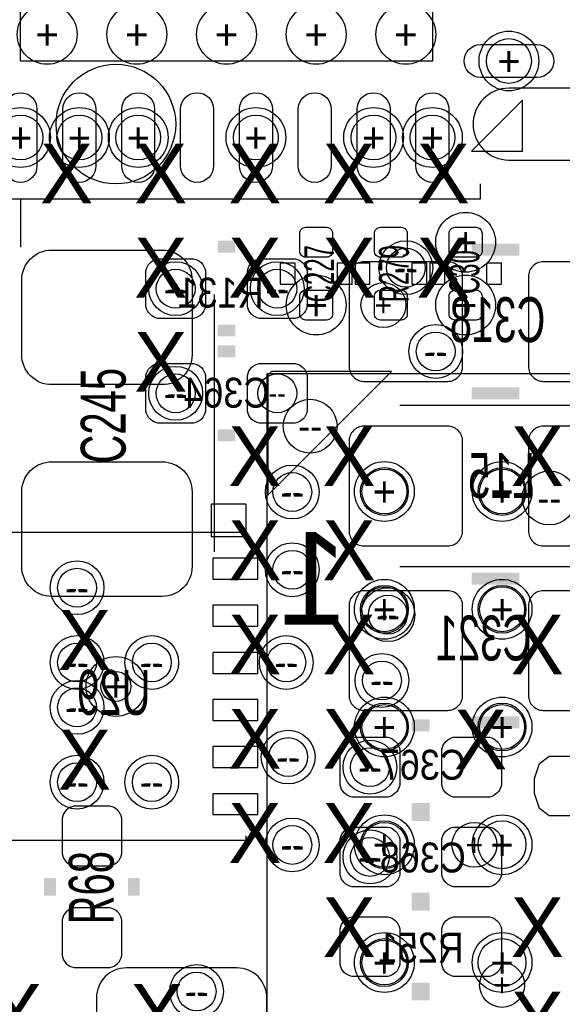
# Model space of a CAD drawing. Extents: x -22 to 398, y -34 to 263.
# Tile 29 of 48: x 21 to 26, y 39 to 47. Entities that reach past the tile are written whole.
import ezdxf
from ezdxf.enums import TextEntityAlignment as Align

# ---------------------------------------------------------------- set-up
doc = ezdxf.new("R2010")
doc.units = 0
for name, color, linetype in [('ASSY_BOT', 211, 'CONTINUOUS'), ('ASSY_TOP', 80, 'CONTINUOUS'), ('BOT', 153, 'CONTINUOUS'), ('DRILL', 254, 'CONTINUOUS'), ('SILK_BOT', 120, 'CONTINUOUS'), ('SILK_TOP', 211, 'CONTINUOUS'), ('TOP', 5, 'CONTINUOUS')]:
    doc.layers.add(name, color=color, linetype=linetype)

# ---------------------------------------------------------------- blocks, each defined once
blk = doc.blocks.new('FIGURE_CIRCLE')
blk.add_circle((0, 0), 0.5)
blk = doc.blocks.new('FIGURE_OBLONG')
blk.add_lwpolyline([(-0.5, -0.125), (-0.5, 0.125), (-0.416, 0.375), (-0.25, 0.5), (0.25, 0.5), (0.416, 0.375), (0.5, 0.125), (0.5, -0.125), (0.416, -0.375), (0.25, -0.5), (-0.25, -0.5), (-0.416, -0.375)], close=True)

msp = doc.modelspace()

# ---------------------------------------------------------------- linework, layer by layer
at = {"layer": 'BOT'}
for points in [[(26.244804, 46.74362), (25.330404, 46.74362, 1), (25.330404, 46.13402), (26.244804, 46.13402, 1)], [(22.345904, 45.29582), (22.650704, 45.29582, -0.294587), (22.752304, 45.19422), (22.752304, 44.88942, -0.294587), (22.650704, 44.78782), (22.345904, 44.78782, -0.294587), (22.244304, 44.88942), (22.244304, 45.19422, -0.294587)], [(23.209504, 45.29582), (23.514304, 45.29582, -0.294587), (23.615904, 45.19422), (23.615904, 44.88942, -0.294587), (23.514304, 44.78782), (23.209504, 44.78782, -0.294587), (23.107904, 44.88942), (23.107904, 45.19422, -0.294587)], [(24.936704, 44.38142), (24.936704, 45.14342, 0.414214), (24.809704, 45.27042), (24.098504, 45.27042, 0.414214), (23.971504, 45.14342), (23.971504, 44.38142, 0.414214), (24.098504, 44.25442), (24.809704, 44.25442, 0.414214)], [(26.460704, 44.38142), (26.460704, 45.14342, 0.414214), (26.333704, 45.27042), (25.622504, 45.27042, 0.414214), (25.495504, 45.14342), (25.495504, 44.38142, 0.414214), (25.622504, 44.25442), (26.333704, 44.25442, 0.414214)], [(22.650704, 43.89882), (22.345904, 43.89882, -0.294587), (22.244304, 44.00042), (22.244304, 44.30522, -0.294587), (22.345904, 44.40682), (22.650704, 44.40682, -0.294587), (22.752304, 44.30522), (22.752304, 44.00042, -0.294587)], [(23.514304, 43.89882), (23.209504, 43.89882, -0.294587), (23.107904, 44.00042), (23.107904, 44.30522, -0.294587), (23.209504, 44.40682), (23.514304, 44.40682, -0.294587), (23.615904, 44.30522), (23.615904, 44.00042, -0.294587)], [(24.936704, 42.98442), (24.936704, 43.74642, 0.414214), (24.809704, 43.87342), (24.098504, 43.87342, 0.414214), (23.971504, 43.74642), (23.971504, 42.98442, 0.414214), (24.098504, 42.85742), (24.809704, 42.85742, 0.414214)], [(26.460704, 42.98442), (26.460704, 43.74642, 0.414214), (26.333704, 43.87342), (25.622504, 43.87342, 0.414214), (25.495504, 43.74642), (25.495504, 42.98442, 0.414214), (25.622504, 42.85742), (26.333704, 42.85742, 0.414214)], [(23.971504, 42.34942), (23.971504, 41.58742, 0.414214), (24.098504, 41.46042), (24.809704, 41.46042, 0.414214), (24.936704, 41.58742), (24.936704, 42.34942, 0.414214), (24.809704, 42.47642), (24.098504, 42.47642, 0.414214)], [(25.495504, 42.34942), (25.495504, 41.58742, 0.414214), (25.622504, 41.46042), (26.333704, 41.46042, 0.414214), (26.460704, 41.58742), (26.460704, 42.34942, 0.414214), (26.333704, 42.47642), (25.622504, 42.47642, 0.414214)], [(24.301704, 40.72382), (23.996904, 40.72382, -0.294587), (23.895304, 40.82542), (23.895304, 41.13022, -0.294587), (23.996904, 41.23182), (24.301704, 41.23182, -0.294587), (24.403304, 41.13022), (24.403304, 40.82542, -0.294587)], [(25.165304, 40.72382), (24.860504, 40.72382, -0.294587), (24.758904, 40.82542), (24.758904, 41.13022, -0.294587), (24.860504, 41.23182), (25.165304, 41.23182, -0.294587), (25.266904, 41.13022), (25.266904, 40.82542, -0.294587)], [(24.301704, 39.96182), (23.996904, 39.96182, -0.294587), (23.895304, 40.06342), (23.895304, 40.36822, -0.294587), (23.996904, 40.46982), (24.301704, 40.46982, -0.294587), (24.403304, 40.36822), (24.403304, 40.06342, -0.294587)], [(25.165304, 39.96182), (24.860504, 39.96182, -0.294587), (24.758904, 40.06342), (24.758904, 40.36822, -0.294587), (24.860504, 40.46982), (25.165304, 40.46982, -0.294587), (25.266904, 40.36822), (25.266904, 40.06342, -0.294587)], [(24.301704, 39.19982), (23.996904, 39.19982, -0.294587), (23.895304, 39.30142), (23.895304, 39.60622, -0.294587), (23.996904, 39.70782), (24.301704, 39.70782, -0.294587), (24.403304, 39.60622), (24.403304, 39.30142, -0.294587)], [(25.165304, 39.19982), (24.860504, 39.19982, -0.294587), (24.758904, 39.30142), (24.758904, 39.60622, -0.294587), (24.860504, 39.70782), (25.165304, 39.70782, -0.294587), (25.266904, 39.60622), (25.266904, 39.30142, -0.294587)], [(22.079204, 38.13048), (23.019004, 38.13048, 0.414214), (23.273004, 38.38448), (23.273004, 39.01948, 0.414214), (23.019004, 39.27348), (22.079204, 39.27348, 0.414214), (21.825204, 39.01948), (21.825204, 38.38448, 0.414214)]]:
    msp.add_lwpolyline(points, format="xyb", close=True, dxfattribs=at)
for points in [[(23.196296, 42.574718), (23.196296, 42.752518), (22.815296, 42.752518), (22.815296, 42.574718)], [(23.196296, 42.174668), (23.196296, 42.352468), (22.815296, 42.352468), (22.815296, 42.174668)], [(23.196296, 41.774618), (23.196296, 41.952418), (22.815296, 41.952418), (22.815296, 41.774618)], [(23.196296, 41.374822), (23.196296, 41.552622), (22.815296, 41.552622), (22.815296, 41.374822)], [(23.196296, 40.974772), (23.196296, 41.152572), (22.815296, 41.152572), (22.815296, 40.974772)], [(23.196296, 40.574722), (23.196296, 40.752522), (22.815296, 40.752522), (22.815296, 40.574722)]]:
    msp.add_lwpolyline(points, close=True, dxfattribs=at)
msp.add_circle((21.990304, 41.66362), 0.127, dxfattribs=at)
at = {"layer": 'SILK_BOT'}
msp.add_lwpolyline([(22.498304, 46.43882, -1), (21.482304, 46.43882, -1), (22.498304, 46.43882)], format="xyb", dxfattribs=at)
for points in [[(21.025104, 45.93082), (21.025104, 45.80382), (25.089104, 45.80382), (25.089104, 45.93082)], [(24.403304, 44.05122), (26.028904, 44.05122)], [(23.095204, 42.93362), (23.095204, 42.97172), (20.885404, 42.97172), (20.885404, 42.93362)], [(26.028904, 42.67962), (24.403304, 42.67962)], [(23.095204, 40.39362), (23.095204, 40.35552), (20.885404, 40.35552), (20.885404, 40.39362)]]:
    msp.add_lwpolyline(points, dxfattribs=at)
at = {"layer": 'SILK_BOT', "const_width": 0.1016}
for points in [[(22.853904, 45.39742), (23.006304, 45.39742)], [(25.012904, 45.37202), (25.419304, 45.37202)], [(22.853904, 44.68622), (23.006304, 44.68622)], [(23.006304, 44.50842), (22.853904, 44.50842)], [(25.012904, 44.15282), (25.419304, 44.15282)], [(23.006304, 43.79722), (22.853904, 43.79722)], [(25.419304, 42.57802), (25.012904, 42.57802)], [(25.419304, 41.35882), (25.012904, 41.35882)], [(24.657304, 41.33342), (24.504904, 41.33342)], [(24.657304, 40.62222), (24.504904, 40.62222)], [(24.657304, 40.57142), (24.504904, 40.57142)], [(24.657304, 39.86022), (24.504904, 39.86022)], [(24.657304, 39.80942), (24.504904, 39.80942)], [(24.657304, 39.09822), (24.504904, 39.09822)], [(24.657304, 39.04742), (24.504904, 39.04742)]]:
    msp.add_lwpolyline(points, dxfattribs=at)
at = {"layer": 'SILK_BOT'}
msp.add_lwpolyline([(23.095204, 43.21302), (23.095204, 42.93362), (22.803104, 42.93362), (22.803104, 43.21302)], close=True, dxfattribs=at)
at = {"layer": 'SILK_TOP'}
for points in [[(25.012904, 46.21022), (25.444704, 46.21022), (25.444704, 46.64202)], [(25.444704, 46.64202), (25.012904, 46.21022)], [(21.180044, 45.79493), (21.180044, 45.39488)], [(22.828504, 42.80662), (22.828504, 44.99102)], [(23.271988, 33.318704), (34.27222, 33.318704), (34.27222, 44.318936), (23.271988, 44.318936), (23.271988, 33.318704)]]:
    msp.add_lwpolyline(points, dxfattribs=at)
for points in [[(23.514304, 45.25772), (23.387304, 45.25772), (23.387304, 45.07992), (23.514304, 45.07992)], [(23.996904, 45.25772), (23.869904, 45.25772), (23.869904, 45.07992), (23.996904, 45.07992)], [(24.022304, 45.07992), (24.149304, 45.07992), (24.149304, 45.25772), (24.022304, 45.25772)], [(24.504904, 45.07992), (24.631904, 45.07992), (24.631904, 45.25772), (24.504904, 45.25772)], [(24.657304, 45.07992), (24.784304, 45.07992), (24.784304, 45.25772), (24.657304, 45.25772)], [(25.139904, 45.07992), (25.266904, 45.07992), (25.266904, 45.25772), (25.139904, 45.25772)], [(23.282148, 43.288712), (24.332184, 44.338748), (23.31212, 44.338748), (23.282148, 44.308776)]]:
    msp.add_lwpolyline(points, close=True, dxfattribs=at)
at = {"layer": 'SILK_TOP', "const_width": 0.1016}
for points in [[(21.431504, 40.03802), (21.431504, 39.88562)], [(22.142704, 40.03802), (22.142704, 39.88562)]]:
    msp.add_lwpolyline(points, dxfattribs=at)
at = {"layer": 'TOP'}
msp.add_lwpolyline([(24.680164, 50.47488), (24.680164, 46.97476), (21.180044, 46.97476), (21.180044, 50.47488)], close=True, dxfattribs=at)
for points in [[(25.57145, 46.83506), (25.08885, 46.83506, -1), (25.08885, 47.11446), (25.57145, 47.11446, -1)], [(21.040344, 46.083474), (21.040344, 46.566074, -1), (21.319744, 46.566074), (21.319744, 46.083474, -1)], [(21.54047, 46.083474), (21.54047, 46.566074, -1), (21.81987, 46.566074), (21.81987, 46.083474, -1)], [(22.040342, 46.083474), (22.040342, 46.566074, -1), (22.319742, 46.566074), (22.319742, 46.083474, -1)], [(22.540468, 46.083474), (22.540468, 46.566074, -1), (22.819868, 46.566074), (22.819868, 46.083474, -1)], [(23.04034, 46.083474), (23.04034, 46.566074, -1), (23.31974, 46.566074), (23.31974, 46.083474, -1)], [(23.540466, 46.083474), (23.540466, 46.566074, -1), (23.819866, 46.566074), (23.819866, 46.083474, -1)], [(24.040338, 46.083474), (24.040338, 46.566074, -1), (24.319738, 46.566074), (24.319738, 46.083474, -1)], [(24.540464, 46.083474), (24.540464, 46.566074, -1), (24.819864, 46.566074), (24.819864, 46.083474, -1)], [(23.603204, 45.30852, -0.414214), (23.552404, 45.35932), (23.552404, 45.51172, -0.414214), (23.603204, 45.56252), (23.781004, 45.56252, -0.414214), (23.831804, 45.51172), (23.831804, 45.35932, -0.414214), (23.781004, 45.30852)], [(24.238204, 45.30852, -0.414214), (24.187404, 45.35932), (24.187404, 45.51172, -0.414214), (24.238204, 45.56252), (24.416004, 45.56252, -0.414214), (24.466804, 45.51172), (24.466804, 45.35932, -0.414214), (24.416004, 45.30852)], [(24.873204, 45.30852, -0.414214), (24.822404, 45.35932), (24.822404, 45.51172, -0.414214), (24.873204, 45.56252), (25.051004, 45.56252, -0.414214), (25.101804, 45.51172), (25.101804, 45.35932, -0.414214), (25.051004, 45.30852)], [(22.384004, 44.22648), (21.444204, 44.22648, -0.414214), (21.190204, 44.48048), (21.190204, 45.11548, -0.414214), (21.444204, 45.36948), (22.384004, 45.36948, -0.414214), (22.638004, 45.11548), (22.638004, 44.48048, -0.414214)], [(23.781004, 45.02912, -0.414214), (23.831804, 44.97832), (23.831804, 44.82592, -0.414214), (23.781004, 44.77512), (23.603204, 44.77512, -0.414214), (23.552404, 44.82592), (23.552404, 44.97832, -0.414214), (23.603204, 45.02912)], [(24.238204, 44.77512, -0.414214), (24.187404, 44.82592), (24.187404, 44.97832, -0.414214), (24.238204, 45.02912), (24.416004, 45.02912, -0.414214), (24.466804, 44.97832), (24.466804, 44.82592, -0.414214), (24.416004, 44.77512)], [(25.051004, 45.02912, -0.414214), (25.101804, 44.97832), (25.101804, 44.82592, -0.414214), (25.051004, 44.77512), (24.873204, 44.77512, -0.414214), (24.822404, 44.82592), (24.822404, 44.97832, -0.414214), (24.873204, 45.02912)], [(22.384004, 42.42816), (21.444204, 42.42816, -0.414214), (21.190204, 42.68216), (21.190204, 43.31716, -0.414214), (21.444204, 43.57116), (22.384004, 43.57116, -0.414214), (22.638004, 43.31716), (22.638004, 42.68216, -0.414214)], [(21.533104, 40.54602), (21.533104, 40.24122, 0.294587), (21.634704, 40.13962), (21.939504, 40.13962, 0.294587), (22.041104, 40.24122), (22.041104, 40.54602, 0.294587), (21.939504, 40.64762), (21.634704, 40.64762, 0.294587)], [(21.533104, 39.68242), (21.533104, 39.37762, 0.294587), (21.634704, 39.27602), (21.939504, 39.27602, 0.294587), (22.041104, 39.37762), (22.041104, 39.68242, 0.294587), (21.939504, 39.78402), (21.634704, 39.78402, 0.294587)]]:
    msp.add_lwpolyline(points, format="xyb", close=True, dxfattribs=at)
for centre in [(24.271986, 43.318938), (25.271984, 43.318938), (24.271986, 42.31894), (25.271984, 42.31894), (24.271986, 41.318942), (25.271984, 41.318942), (24.271986, 40.318944), (25.271984, 40.318944), (24.271986, 39.318692), (25.271984, 39.318692)]:
    msp.add_circle(centre, 0.2032, dxfattribs=at)

# ---------------------------------------------------------------- block references
at = {"layer": 'DRILL'}
for name, p, xscale, yscale in [('FIGURE_CIRCLE', (21.406104, 47.20082), 0.508, 0.508), ('FIGURE_CIRCLE', (22.168104, 47.20082), 0.508, 0.508), ('FIGURE_CIRCLE', (22.930104, 47.20082), 0.508, 0.508), ('FIGURE_CIRCLE', (23.692104, 47.20082), 0.508, 0.508), ('FIGURE_CIRCLE', (24.454104, 47.20082), 0.508, 0.508), ('FIGURE_CIRCLE', (25.33015, 46.97476), 0.508, 0.508), ('FIGURE_CIRCLE', (25.33015, 46.97476), 0.381, 0.381), ('FIGURE_CIRCLE', (21.180044, 46.324774), 0.508, 0.508), ('FIGURE_CIRCLE', (21.68017, 46.324774), 0.508, 0.508), ('FIGURE_CIRCLE', (22.180042, 46.324774), 0.508, 0.508), ('FIGURE_CIRCLE', (23.18004, 46.324774), 0.508, 0.508), ('FIGURE_CIRCLE', (24.180038, 46.324774), 0.508, 0.508), ('FIGURE_CIRCLE', (24.680164, 46.324774), 0.508, 0.508), ('FIGURE_CIRCLE', (21.180044, 46.324774), 0.381, 0.381), ('FIGURE_CIRCLE', (21.68017, 46.324774), 0.381, 0.381), ('FIGURE_CIRCLE', (22.180042, 46.324774), 0.381, 0.381), ('FIGURE_CIRCLE', (23.18004, 46.324774), 0.381, 0.381), ('FIGURE_CIRCLE', (24.180038, 46.324774), 0.381, 0.381), ('FIGURE_CIRCLE', (24.680164, 46.324774), 0.381, 0.381), ('FIGURE_CIRCLE', (24.962104, 45.43552), 0.508, 0.508), ('FIGURE_CIRCLE', (24.454104, 45.21962), 0.4572, 0.4572), ('FIGURE_CIRCLE', (24.454104, 45.21962), 0.3302, 0.3302), ('FIGURE_CIRCLE', (22.498304, 45.04182), 0.4572, 0.4572), ('FIGURE_CIRCLE', (23.361904, 45.04182), 0.4572, 0.4572), ('FIGURE_CIRCLE', (22.498304, 45.04182), 0.3302, 0.3302), ('FIGURE_CIRCLE', (23.361904, 45.04182), 0.3302, 0.3302), ('FIGURE_CIRCLE', (23.692104, 44.90212), 0.508, 0.508), ('FIGURE_CIRCLE', (24.962104, 44.90212), 0.508, 0.508), ('FIGURE_CIRCLE', (24.263604, 44.90212), 0.381, 0.381), ('FIGURE_CIRCLE', (24.708104, 44.50842), 0.4572, 0.4572), ('FIGURE_CIRCLE', (24.708104, 44.50842), 0.3302, 0.3302), ('FIGURE_CIRCLE', (22.498304, 44.15282), 0.4572, 0.4572), ('FIGURE_CIRCLE', (22.498304, 44.15282), 0.3302, 0.3302), ('FIGURE_CIRCLE', (23.361904, 44.15282), 0.3302, 0.3302), ('FIGURE_CIRCLE', (23.641304, 43.87342), 0.4572, 0.4572), ('FIGURE_CIRCLE', (24.271986, 43.318938), 0.508, 0.508), ('FIGURE_CIRCLE', (25.271984, 43.318938), 0.508, 0.508), ('FIGURE_CIRCLE', (23.488904, 43.31462), 0.4572, 0.4572), ('FIGURE_CIRCLE', (24.271986, 43.318938), 0.381, 0.381), ('FIGURE_CIRCLE', (25.271984, 43.318938), 0.381, 0.381), ('FIGURE_CIRCLE', (25.673304, 43.26382), 0.4572, 0.4572), ('FIGURE_CIRCLE', (23.488904, 43.31462), 0.3302, 0.3302), ('FIGURE_CIRCLE', (23.488904, 42.65422), 0.4572, 0.4572), ('FIGURE_CIRCLE', (23.488904, 42.65422), 0.3302, 0.3302), ('FIGURE_CIRCLE', (21.660104, 42.50182), 0.4572, 0.4572), ('FIGURE_CIRCLE', (21.660104, 42.50182), 0.3302, 0.3302), ('FIGURE_CIRCLE', (24.271986, 42.31894), 0.508, 0.508), ('FIGURE_CIRCLE', (25.271984, 42.31894), 0.508, 0.508), ('FIGURE_CIRCLE', (24.301704, 42.27322), 0.4572, 0.4572), ('FIGURE_CIRCLE', (24.271986, 42.31894), 0.381, 0.381), ('FIGURE_CIRCLE', (25.271984, 42.31894), 0.381, 0.381), ('FIGURE_CIRCLE', (24.301704, 42.27322), 0.3302, 0.3302), ('FIGURE_CIRCLE', (21.660104, 41.86682), 0.4572, 0.4572), ('FIGURE_CIRCLE', (22.295104, 41.86682), 0.4572, 0.4572), ('FIGURE_CIRCLE', (23.438104, 41.86682), 0.4572, 0.4572), ('FIGURE_CIRCLE', (21.660104, 41.86682), 0.3302, 0.3302), ('FIGURE_CIRCLE', (22.295104, 41.86682), 0.3302, 0.3302), ('FIGURE_CIRCLE', (23.438104, 41.86682), 0.3302, 0.3302), ('FIGURE_CIRCLE', (21.990304, 41.66362), 0.508, 0.508), ('FIGURE_CIRCLE', (24.250904, 41.71442), 0.4572, 0.4572), ('FIGURE_CIRCLE', (24.250904, 41.71442), 0.3302, 0.3302), ('FIGURE_CIRCLE', (21.660104, 41.48582), 0.4572, 0.4572), ('FIGURE_CIRCLE', (21.660104, 41.48582), 0.3302, 0.3302), ('FIGURE_CIRCLE', (24.271986, 41.318942), 0.508, 0.508), ('FIGURE_CIRCLE', (25.271984, 41.318942), 0.508, 0.508), ('FIGURE_CIRCLE', (24.271986, 41.318942), 0.381, 0.381), ('FIGURE_CIRCLE', (25.271984, 41.318942), 0.381, 0.381), ('FIGURE_CIRCLE', (23.453852, 41.063672), 0.4572, 0.4572), ('FIGURE_CIRCLE', (23.453852, 41.063672), 0.3302, 0.3302), ('FIGURE_CIRCLE', (24.149304, 40.97782), 0.4572, 0.4572), ('FIGURE_CIRCLE', (24.149304, 40.97782), 0.3302, 0.3302), ('FIGURE_CIRCLE', (21.660104, 40.85082), 0.4572, 0.4572), ('FIGURE_CIRCLE', (22.295104, 40.85082), 0.4572, 0.4572), ('FIGURE_OBLONG', (25.800304, 40.8178), 0.508, 0.508), ('FIGURE_CIRCLE', (21.660104, 40.85082), 0.3302, 0.3302), ('FIGURE_CIRCLE', (22.295104, 40.85082), 0.3302, 0.3302), ('FIGURE_CIRCLE', (24.271986, 40.318944), 0.508, 0.508), ('FIGURE_CIRCLE', (25.271984, 40.318944), 0.508, 0.508), ('FIGURE_CIRCLE', (23.488904, 40.31742), 0.4572, 0.4572), ('FIGURE_CIRCLE', (23.488904, 40.31742), 0.3302, 0.3302), ('FIGURE_CIRCLE', (24.271986, 40.318944), 0.381, 0.381), ('FIGURE_CIRCLE', (25.03678, 40.318944), 0.381, 0.381), ('FIGURE_CIRCLE', (24.149304, 40.21582), 0.4572, 0.4572), ('FIGURE_CIRCLE', (24.149304, 40.21582), 0.3302, 0.3302), ('FIGURE_CIRCLE', (24.271986, 39.318692), 0.508, 0.508), ('FIGURE_CIRCLE', (25.271984, 39.318692), 0.508, 0.508), ('FIGURE_CIRCLE', (24.271986, 39.318692), 0.381, 0.381), ('FIGURE_CIRCLE', (22.676104, 39.07282), 0.4572, 0.4572), ('FIGURE_CIRCLE', (25.271984, 39.1287), 0.381, 0.381), ('FIGURE_CIRCLE', (22.676104, 39.07282), 0.3302, 0.3302)]:
    msp.add_blockref(name, p, dxfattribs=dict(at, xscale=xscale, yscale=yscale))

# ---------------------------------------------------------------- texts
at = {"layer": 'ASSY_BOT', "text_generation_flag": 2}
for s, height, width, p in [('R131', 0.254, 0.9, (22.879304, 44.881038)), ('C318', 0.381, 0.666667, (25.23363, 44.588176)), ('C364', 0.254, 0.9, (22.930104, 44.0309)), ('L15', 0.381, 0.666667, (25.266904, 43.26382)), ('C321', 0.381, 0.666667, (25.114504, 41.883838)), ('U29', 0.381, 0.666667, (21.971254, 41.42232)), ('C367', 0.254, 0.9, (24.59863, 40.871394)), ('C368', 0.254, 0.9, (24.59863, 40.083994)), ('R251', 0.254, 0.9, (24.581104, 39.318438))]:
    msp.add_text(s, height=height, dxfattribs=dict(at, width=width)).set_placement(p, align=Align.CENTER)
at = {"layer": 'ASSY_TOP'}
for s, height, width, p in [('C227', 0.254, 0.6, (23.844504, 45.16882)), ('R279', 0.254, 0.6, (24.479504, 45.16882)), ('C30', 0.254, 0.6, (25.07869, 45.18152)), ('C245', 0.381, 0.666667, (22.072854, 43.96232)), ('R68', 0.381, 0.666667, (21.971, 39.9542))]:
    msp.add_text(s, height=height, rotation=90, dxfattribs=dict(at, width=width)).set_placement(p, align=Align.CENTER)
at = {"layer": 'DRILL'}
for s, height, p in [('+', 0.254, (21.406104, 47.20082)), ('+', 0.254, (22.168104, 47.20082)), ('+', 0.254, (22.930104, 47.20082)), ('+', 0.254, (23.692104, 47.20082)), ('+', 0.254, (24.454104, 47.20082)), ('+', 0.254, (25.33015, 46.97476)), ('+', 0.1905, (25.33015, 46.97476)), ('+', 0.254, (21.180044, 46.324774)), ('+', 0.254, (21.68017, 46.324774)), ('+', 0.254, (22.180042, 46.324774)), ('+', 0.254, (23.18004, 46.324774)), ('+', 0.254, (24.180038, 46.324774)), ('+', 0.254, (24.680164, 46.324774)), ('+', 0.1905, (21.180044, 46.324774)), ('+', 0.1905, (21.68017, 46.324774)), ('+', 0.1905, (22.180042, 46.324774)), ('+', 0.1905, (23.18004, 46.324774)), ('+', 0.1905, (24.180038, 46.324774)), ('+', 0.1905, (24.680164, 46.324774)), ('X', 0.508, (21.571204, 46.01972)), ('X', 0.508, (22.371304, 46.01972)), ('X', 0.508, (23.171404, 46.01972)), ('X', 0.508, (23.971504, 46.01972)), ('X', 0.508, (24.771604, 46.01972)), ('+', 0.254, (24.962104, 45.43552)), ('X', 0.508, (22.371304, 45.21962)), ('X', 0.508, (23.171404, 45.21962)), ('X', 0.508, (23.971504, 45.21962)), ('X', 0.508, (24.771604, 45.21962)), ('--', 0.2286, (24.454104, 45.21962)), ('--', 0.1651, (24.454104, 45.21962)), ('--', 0.2286, (22.498304, 45.04182)), ('--', 0.1651, (22.498304, 45.04182)), ('--', 0.2286, (23.361904, 45.04182)), ('--', 0.1651, (23.361904, 45.04182)), ('+', 0.254, (23.692104, 44.90212)), ('+', 0.254, (24.962104, 44.90212)), ('+', 0.1905, (24.263604, 44.90212)), ('X', 0.508, (22.371304, 44.41952)), ('--', 0.2286, (24.708104, 44.50842)), ('--', 0.1651, (24.708104, 44.50842)), ('--', 0.2286, (22.498304, 44.15282)), ('--', 0.1651, (22.498304, 44.15282)), ('--', 0.1651, (23.361904, 44.15282)), ('X', 0.508, (23.171404, 43.61942)), ('--', 0.2286, (23.641304, 43.87342)), ('X', 0.508, (23.971504, 43.61942)), ('X', 0.508, (25.571704, 43.61942)), ('+', 0.254, (24.271986, 43.318938)), ('+', 0.254, (25.271984, 43.318938)), ('+', 0.1905, (24.271986, 43.318938)), ('+', 0.1905, (25.271984, 43.318938)), ('--', 0.2286, (23.488904, 43.31462)), ('--', 0.1651, (23.488904, 43.31462)), ('--', 0.2286, (25.673304, 43.26382)), ('X', 0.508, (23.171404, 42.81932)), ('X', 0.508, (23.971504, 42.81932)), ('--', 0.2286, (23.488904, 42.65422)), ('--', 0.1651, (23.488904, 42.65422)), ('--', 0.2286, (21.660104, 42.50182)), ('--', 0.1651, (21.660104, 42.50182)), ('+', 0.254, (24.271986, 42.31894)), ('+', 0.254, (25.271984, 42.31894)), ('X', 0.508, (21.723604, 42.05732)), ('+', 0.1905, (24.271986, 42.31894)), ('+', 0.1905, (25.271984, 42.31894)), ('X', 0.508, (23.171404, 42.01922)), ('X', 0.508, (23.971504, 42.01922)), ('--', 0.2286, (24.301704, 42.27322)), ('--', 0.1651, (24.301704, 42.27322)), ('X', 0.508, (25.571704, 42.01922)), ('--', 0.2286, (21.660104, 41.86682)), ('--', 0.1651, (21.660104, 41.86682)), ('--', 0.2286, (22.295104, 41.86682)), ('--', 0.1651, (22.295104, 41.86682)), ('--', 0.2286, (23.438104, 41.86682)), ('--', 0.1651, (23.438104, 41.86682)), ('+', 0.254, (21.990304, 41.66362)), ('--', 0.2286, (24.250904, 41.71442)), ('--', 0.1651, (24.250904, 41.71442)), ('--', 0.1651, (21.660104, 41.48582)), ('--', 0.2286, (21.660104, 41.48582)), ('X', 0.508, (23.171404, 41.21912)), ('X', 0.508, (23.971504, 41.21912)), ('+', 0.254, (24.271986, 41.318942)), ('X', 0.508, (25.089104, 41.21277)), ('+', 0.254, (25.271984, 41.318942)), ('+', 0.1905, (24.271986, 41.318942)), ('+', 0.1905, (25.271984, 41.318942)), ('X', 0.508, (21.723604, 41.04132)), ('--', 0.2286, (23.453852, 41.063672)), ('--', 0.1651, (23.453852, 41.063672)), ('--', 0.2286, (24.149304, 40.97782)), ('--', 0.1651, (24.149304, 40.97782)), ('--', 0.2286, (21.660104, 40.85082)), ('--', 0.1651, (21.660104, 40.85082)), ('--', 0.2286, (22.295104, 40.85082)), ('--', 0.1651, (22.295104, 40.85082)), ('X', 0.508, (23.171404, 40.41902)), ('X', 0.508, (23.971504, 40.41902)), ('+', 0.254, (24.271986, 40.318944)), ('+', 0.254, (25.271984, 40.318944)), ('--', 0.1651, (23.488904, 40.31742)), ('+', 0.1905, (24.271986, 40.318944)), ('+', 0.1905, (25.03678, 40.318944)), ('--', 0.2286, (23.488904, 40.31742)), ('--', 0.2286, (24.149304, 40.21582)), ('--', 0.1651, (24.149304, 40.21582)), ('X', 0.508, (23.971504, 39.61892)), ('X', 0.508, (25.571704, 39.61892)), ('+', 0.254, (24.271986, 39.318692)), ('+', 0.1905, (24.271986, 39.318692)), ('+', 0.254, (25.271984, 39.318692)), ('X', 0.508, (21.139404, 38.88232)), ('X', 0.508, (22.339554, 38.88232)), ('+', 0.1905, (25.271984, 39.1287)), ('--', 0.2286, (22.676104, 39.07282)), ('--', 0.1651, (22.676104, 39.07282)), ('X', 0.508, (25.571704, 38.81882))]:
    msp.add_text(s, height=height, dxfattribs=at).set_placement(p, align=Align.MIDDLE_CENTER)
at = {"layer": 'SILK_BOT', "text_generation_flag": 2}
msp.add_text('1', height=0.7874, dxfattribs=at).set_placement((23.666704, 42.188638), align=Align.CENTER)

doc.saveas('drawing.dxf')
